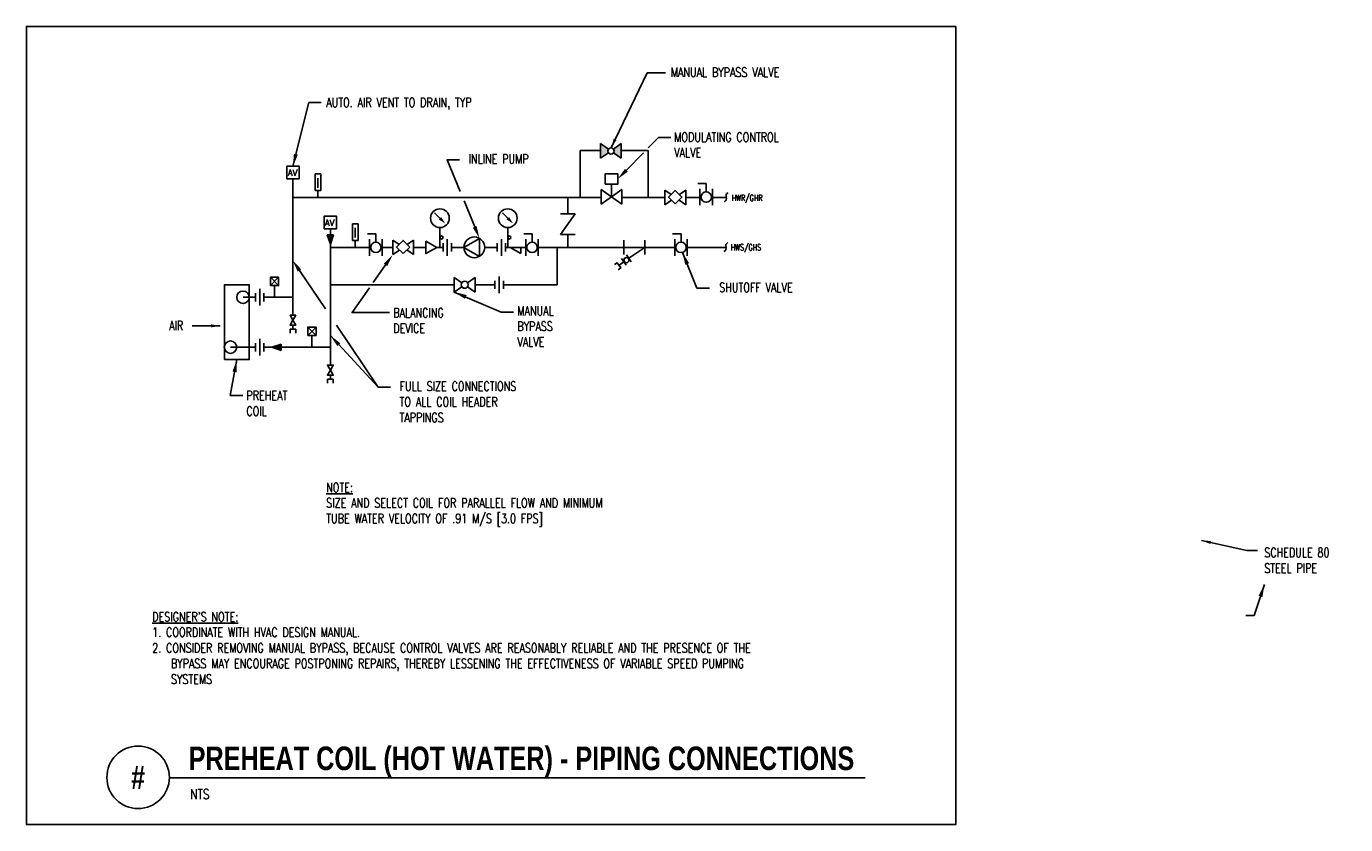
# Model space of a CAD drawing. Header units: inches. Extents: x -0.5 to 12.7, y -1 to 7.
import ezdxf
from ezdxf.enums import TextEntityAlignment as Align

# ---------------------------------------------------------------- set-up
doc = ezdxf.new("R2010")
doc.units = ezdxf.units.IN
doc.header["$MEASUREMENT"] = 0
doc.layers.add('G-ANNO-NPLT', color=7, linetype='Continuous', plot=False)
for name, color, linetype in [('M-DETL-DIMS', 2, 'Continuous'), ('M-DETL-HEVY', 5, 'Continuous'), ('M-DETL-MEDM', 4, 'Continuous'), ('M-DETL-TEXT', 2, 'Continuous')]:
    doc.layers.add(name, color=color, linetype=linetype)
doc.styles.add('BOLD', font='bold.shx', dxfattribs={"width": 0.9})
doc.styles.add('Romans', font='romans.shx', dxfattribs={"width": 0.75})
doc.dimstyles.new('VA-Dims', dxfattribs={"dimtxt": 0.09375, "dimasz": 0.09375, "dimexe": 0.09375, "dimexo": 0.03125, "dimgap": 0.02, "dimtad": 1, "dimdec": 5, "dimzin": 0, "dimdsep": 46, "dimlunit": 4, "dimtxsty": 'Romans', "dimblk": 'ARCHTICK', "dimcen": 0.09375, "dimclrd": 256, "dimclre": 256, "dimclrt": 256, "dimadec": 0, "dimazin": 0, "dimtfac": 1, "dimtdec": 5, "dimtofl": 0, "dimtmove": 0, "dimatfit": 3, "dimfxl": 1, "dimfrac": 2, "dimtolj": 1, "dimtzin": 0, "dimlwd": -1, "dimlwe": -1, "dimarcsym": 0})
doc.dimstyles.new('VA-Lead', dxfattribs={"dimtxt": 0.09375, "dimasz": 0.125, "dimexe": 0.125, "dimexo": 0.03125, "dimgap": 0.02, "dimtad": 1, "dimdec": 5, "dimzin": 0, "dimdsep": 46, "dimlunit": 4, "dimtxsty": 'Romans', "dimcen": 0.125, "dimclrd": 256, "dimclre": 256, "dimclrt": 256, "dimadec": 0, "dimazin": 0, "dimtfac": 1, "dimtdec": 5, "dimtofl": 0, "dimtmove": 0, "dimatfit": 3, "dimfxl": 1, "dimfrac": 2, "dimtolj": 1, "dimtzin": 0, "dimlwd": -1, "dimlwe": -1, "dimarcsym": 0})

# ---------------------------------------------------------------- blocks, each defined once
blk = doc.blocks.new('_ArchTick')
at = {"color": 0, "linetype": 'ByBlock', "const_width": 0.15}
blk.add_lwpolyline([(-0.5, -0.5), (0.5, 0.5)], dxfattribs=at)

msp = doc.modelspace()

# ---------------------------------------------------------------- hatches: boundary and pattern name
at = {"layer": 'M-DETL-MEDM'}
h = msp.add_hatch(color=256, dxfattribs=at)
h.paths.add_polyline_path([(5.361, 5.768), (5.283, 5.823), (5.283, 5.677), (5.361, 5.732, -0.153879), (5.356, 5.75, -0.153879)])
h.paths.add_polyline_path([(5.491, 5.823), (5.412, 5.768, -0.153879), (5.418, 5.75, -0.153879), (5.412, 5.732), (5.491, 5.677)])
h = msp.add_hatch(color=256, dxfattribs=at)
h.paths.add_polyline_path([(2.576, 4.911), (2.576, 4.817), (2.607, 4.911)])
h.paths.add_polyline_path([(2.545, 4.911), (2.576, 4.817), (2.576, 4.911)])
h = msp.add_hatch(color=256, dxfattribs=at)
h.paths.add_polyline_path([(2.083, 3.784), (1.989, 3.784), (2.083, 3.752)])
h.paths.add_polyline_path([(2.083, 3.815), (1.989, 3.784), (2.083, 3.784)])

# ---------------------------------------------------------------- linework, layer by layer
at = {"layer": 'G-ANNO-NPLT', "color": 6}
msp.add_lwpolyline([(8.841, 6.998), (-0.469, 6.998), (-0.469, -1), (8.841, -1)], close=True, dxfattribs=at)
at = {"layer": 'M-DETL-HEVY'}
msp.add_lwpolyline([(1.514, 3.659), (1.764, 3.659), (1.764, 4.409), (1.514, 4.409)], close=True, dxfattribs=at)
at = {"layer": 'M-DETL-MEDM'}
for p, q in [((5.283, 5.823), (5.361, 5.768)), ((5.283, 5.823), (5.283, 5.677)), ((5.491, 5.823), (5.412, 5.768)), ((5.491, 5.823), (5.491, 5.677)), ((5.08, 5.284), (5.08, 5.755)), ((5.08, 5.755), (5.283, 5.755)), ((5.361, 5.732), (5.283, 5.677)), ((5.412, 5.732), (5.491, 5.677)), ((5.491, 5.755), (5.76, 5.755)), ((5.76, 5.755), (5.76, 5.284)), ((2.201, 5.471), (2.201, 5.284)), ((2.479, 5.519), (2.423, 5.519)), ((2.423, 5.519), (2.423, 5.352)), ((2.451, 5.381), (2.451, 5.478)), ((2.479, 5.519), (2.479, 5.352)), ((6.342, 5.423), (6.259, 5.423)), ((6.342, 5.34), (6.342, 5.423)), ((2.479, 5.352), (2.423, 5.352)), ((2.451, 5.352), (2.451, 5.284)), ((5.289, 5.364), (5.383, 5.298)), ((5.289, 5.364), (5.289, 5.218)), ((5.403, 5.298), (5.289, 5.218)), ((5.383, 5.298), (5.497, 5.218)), ((5.393, 5.287), (5.393, 5.416)), ((5.497, 5.364), (5.403, 5.298)), ((5.497, 5.364), (5.497, 5.218)), ((5.928, 5.357), (5.991, 5.313)), ((5.928, 5.357), (5.928, 5.211)), ((6.137, 5.357), (6.073, 5.312)), ((6.137, 5.357), (6.137, 5.211)), ((6.279, 5.371), (6.279, 5.205)), ((6.404, 5.371), (6.404, 5.205)), ((2.201, 4.159), (2.201, 5.284)), ((2.201, 5.284), (5.289, 5.284)), ((4.956, 5.12), (4.956, 5.284)), ((5.497, 5.284), (5.928, 5.284)), ((5.995, 5.257), (5.928, 5.211)), ((6.069, 5.258), (6.137, 5.211)), ((6.137, 5.284), (6.279, 5.284)), ((6.404, 5.284), (6.544, 5.284)), ((3.674, 5.076), (3.621, 5.129)), ((4.353, 5.076), (4.3, 5.129)), ((5.029, 5.12), (4.883, 5.12)), ((4.963, 5.025), (4.883, 4.912)), ((5.029, 5.12), (4.963, 5.025)), ((2.607, 4.911), (2.545, 4.911)), ((2.545, 4.911), (2.576, 4.817)), ((2.576, 4.971), (2.576, 4.784)), ((2.607, 4.911), (2.576, 4.817)), ((2.854, 5.019), (2.798, 5.019)), ((2.798, 5.019), (2.798, 4.852)), ((2.826, 4.881), (2.826, 4.978)), ((2.854, 5.019), (2.854, 4.852)), ((3.032, 4.919), (2.949, 4.919)), ((3.032, 4.836), (3.032, 4.919)), ((3.674, 4.982), (3.674, 4.784)), ((4.353, 4.982), (4.353, 4.784)), ((4.597, 4.919), (4.514, 4.919)), ((4.597, 4.836), (4.597, 4.919)), ((5.029, 4.912), (4.883, 4.912)), ((4.956, 4.912), (4.956, 4.784)), ((6.089, 4.919), (6.005, 4.919)), ((6.089, 4.836), (6.089, 4.919)), ((2.576, 4.784), (2.969, 4.784)), ((2.576, 3.604), (2.576, 4.784)), ((2.854, 4.852), (2.798, 4.852)), ((2.826, 4.852), (2.826, 4.784)), ((2.969, 4.867), (2.969, 4.7)), ((3.094, 4.867), (3.094, 4.7)), ((3.094, 4.784), (3.201, 4.784)), ((3.201, 4.857), (3.264, 4.813)), ((3.201, 4.857), (3.201, 4.711)), ((3.342, 4.758), (3.409, 4.711)), ((3.409, 4.857), (3.346, 4.812)), ((3.409, 4.857), (3.409, 4.711)), ((3.409, 4.784), (3.534, 4.784)), ((3.705, 4.784), (3.643, 4.784)), ((3.705, 4.825), (3.705, 4.742)), ((3.747, 4.867), (3.747, 4.7)), ((3.789, 4.825), (3.789, 4.742)), ((3.914, 4.784), (3.789, 4.784)), ((4.122, 4.784), (4.247, 4.784)), ((4.247, 4.825), (4.247, 4.742)), ((4.289, 4.867), (4.289, 4.7)), ((4.33, 4.825), (4.33, 4.742)), ((4.376, 4.784), (4.33, 4.784)), ((4.376, 4.784), (4.485, 4.721)), ((4.485, 4.784), (4.376, 4.784)), ((4.485, 4.721), (4.485, 4.784)), ((4.485, 4.784), (4.534, 4.784)), ((4.534, 4.867), (4.534, 4.7)), ((4.659, 4.867), (4.659, 4.7)), ((4.659, 4.784), (6.026, 4.784)), ((4.848, 4.409), (4.848, 4.784)), ((5.516, 4.857), (5.516, 4.711)), ((5.725, 4.784), (5.516, 4.784)), ((5.725, 4.784), (5.567, 4.674)), ((5.725, 4.857), (5.725, 4.711)), ((6.026, 4.867), (6.026, 4.7)), ((6.151, 4.867), (6.151, 4.7)), ((6.151, 4.784), (6.543, 4.784)), ((3.268, 4.757), (3.201, 4.711)), ((5.516, 4.638), (5.467, 4.603)), ((5.492, 4.672), (5.54, 4.604)), ((5.544, 4.708), (5.591, 4.64)), ((1.868, 4.367), (1.868, 4.2)), ((2.058, 4.485), (1.975, 4.401)), ((1.975, 4.485), (2.058, 4.401)), ((2.017, 4.401), (2.017, 4.284)), ((3.818, 4.409), (2.576, 4.409)), ((3.818, 4.482), (3.893, 4.429)), ((3.818, 4.482), (3.818, 4.336)), ((3.893, 4.388), (3.818, 4.336)), ((4.026, 4.482), (3.951, 4.429)), ((4.026, 4.336), (3.951, 4.388)), ((4.026, 4.482), (4.026, 4.336)), ((4.026, 4.409), (4.225, 4.409)), ((4.225, 4.45), (4.225, 4.367)), ((4.267, 4.492), (4.267, 4.325)), ((4.309, 4.45), (4.309, 4.367)), ((4.309, 4.409), (4.848, 4.409)), ((1.701, 4.284), (1.826, 4.284)), ((1.826, 4.325), (1.826, 4.242)), ((1.909, 4.325), (1.909, 4.242)), ((1.909, 4.284), (2.201, 4.284)), ((2.201, 4.159), (2.201, 4.104)), ((2.201, 4.003), (2.201, 3.964)), ((2.433, 3.985), (2.35, 3.901)), ((2.35, 3.985), (2.433, 3.901)), ((1.868, 3.867), (1.868, 3.7)), ((2.172, 3.964), (2.23, 3.964)), ((2.172, 3.964), (2.172, 3.923)), ((2.23, 3.964), (2.23, 3.923)), ((2.392, 3.901), (2.392, 3.784)), ((1.576, 3.784), (1.826, 3.784)), ((1.826, 3.825), (1.826, 3.742)), ((1.909, 3.825), (1.909, 3.742)), ((1.909, 3.784), (2.576, 3.784)), ((2.083, 3.815), (1.989, 3.784)), ((2.083, 3.752), (1.989, 3.784)), ((2.083, 3.752), (2.083, 3.815)), ((2.547, 3.464), (2.605, 3.464)), ((2.547, 3.464), (2.547, 3.423)), ((2.576, 3.503), (2.576, 3.464)), ((2.605, 3.464), (2.605, 3.423))]:
    msp.add_line(p, q, dxfattribs=at)
for points in [[(2.139, 5.471), (2.264, 5.471), (2.264, 5.596), (2.139, 5.596)], [(5.33, 5.416), (5.455, 5.416), (5.455, 5.521), (5.33, 5.521)], [(6.032, 5.221), (6.098, 5.287), (6.032, 5.353), (5.965, 5.287)], [(2.514, 4.971), (2.639, 4.971), (2.639, 5.096), (2.514, 5.096)], [(3.304, 4.721), (3.371, 4.787), (3.304, 4.853), (3.238, 4.787)], [(3.534, 4.846), (3.534, 4.721), (3.643, 4.784)], [(3.914, 4.784), (4.07, 4.693), (4.07, 4.874)], [(1.975, 4.401), (2.058, 4.401), (2.058, 4.485), (1.975, 4.485)], [(2.201, 4.054), (2.172, 4.104), (2.23, 4.104), (2.23, 4.104)], [(2.201, 4.054), (2.172, 4.003), (2.23, 4.003), (2.23, 4.003)], [(2.35, 3.901), (2.433, 3.901), (2.433, 3.985), (2.35, 3.985)], [(2.576, 3.554), (2.547, 3.604), (2.605, 3.604), (2.605, 3.604)], [(2.576, 3.554), (2.547, 3.503), (2.605, 3.503), (2.605, 3.503)]]:
    msp.add_lwpolyline(points, close=True, dxfattribs=at)
msp.add_lwpolyline([(5.424, 4.611), (5.449, 4.629), (5.485, 4.578), (5.46, 4.56)], dxfattribs=at)
for centre, radius in [((5.387, 5.75), 0.0312), ((6.342, 5.288), 0.0521), ((3.674, 5.076), 0.0938), ((4.353, 5.076), 0.0938), ((3.69, 4.883), 0.0156), ((4.369, 4.883), 0.0156), ((3.032, 4.784), 0.0521), ((4.018, 4.784), 0.104), ((4.597, 4.784), 0.0521), ((6.089, 4.784), 0.0521), ((5.542, 4.656), 0.026), ((3.922, 4.409), 0.0352), ((1.701, 4.284), 0.0625), ((1.576, 3.784), 0.0625)]:
    msp.add_circle(centre, radius, dxfattribs=at)
for centre, radius, start, end in [((6.51, 5.275), 0.0354, 290.5507, 22.1752), ((6.573, 5.301), 0.0325, 113.0281, 205.743), ((6.507, 4.775), 0.0354, 290.5507, 22.1752), ((6.57, 4.801), 0.0325, 113.0281, 205.743)]:
    msp.add_arc(centre, radius, start, end, dxfattribs=at)
for points in [[(3.686, 5.088), (3.662, 5.064), (3.727, 5.023)], [(4.366, 5.088), (4.341, 5.064), (4.406, 5.023)]]:
    msp.add_solid(points, dxfattribs=at)
at = {"layer": 'M-DETL-TEXT'}
msp.add_line((0.963, -0.532), (7.933, -0.532), dxfattribs=at)
for points in [[(5.761, 5.78), (5.863, 5.883), (5.988, 5.883)], [(5.543, 5.558), (5.713, 5.731)], [(3.876, 5.344), (3.745, 5.662), (3.87, 5.662)], [(4.022, 4.989), (3.915, 5.25)], [(2.267, 4.552), (2.526, 4.168)], [(3.129, 4.608), (3.006, 4.433)], [(2.968, 4.378), (2.794, 4.13), (3.169, 4.13)], [(2.636, 4.004), (3.054, 3.383), (3.179, 3.383)]]:
    msp.add_lwpolyline(points, dxfattribs=at)
msp.add_circle((0.65, -0.527), 0.313, dxfattribs=at)
for points in [[(5.557, 5.543), (5.455, 5.469), (5.528, 5.572)], [(4.041, 4.997), (4.07, 4.874), (4.003, 4.981)], [(2.249, 4.541), (2.197, 4.656), (2.284, 4.564)], [(3.112, 4.62), (3.201, 4.711), (3.146, 4.596)]]:
    msp.add_solid(points, dxfattribs=at)

# ---------------------------------------------------------------- texts
at = {"layer": 'M-DETL-TEXT', "style": 'Romans'}
for p in [(2.149, 5.502), (2.52, 4.999)]:
    msp.add_text('AV', height=0.0625, dxfattribs=at).set_placement(p)
at = {"layer": 'M-DETL-TEXT', "width": 0.8}
for s, height, style, p in [('PREHEAT COIL (HOT WATER) - PIPING CONNECTIONS', 0.23622, 'BOLD', (1.156, -0.454)), ('NTS', 0.0984, 'Romans', (1.17, -0.744))]:
    msp.add_text(s, height=height, dxfattribs=dict(at, style=style)).set_placement(p)
at = {"layer": 'M-DETL-TEXT', "style": 'BOLD', "width": 0.8}
msp.add_text('#', height=0.236, dxfattribs=at).set_placement((0.65, -0.527), align=Align.MIDDLE)
at = {"layer": 'M-DETL-TEXT', "style": 'Romans'}
for s, insert, char_height, width, attachment_point in [('MANUAL BYPASS VALVE', (5.986, 6.585), 0.09375, 2.2622, 1), ('AUTO. AIR VENT TO DRAIN, TYP', (2.535, 6.283), 0.09375, 2.2622, 1), ('MODULATING CONTROL\\PVALVE', (6.02, 5.936), 0.09375, 2.2622, 1), ('INLINE PUMP', (3.96, 5.717), 0.09375, 2.2622, 1), ('HWR/GHR', (6.598, 5.311), 0.0625, 2.2622, 1), ('HWS/GHS', (6.588, 4.815), 0.0625, 2.2622, 1), ('SHUTOFF VALVE', (7.207, 4.43), 0.09375, 1.69653, 3), ('BALANCING\\PDEVICE', (3.206, 4.176), 0.0938, 1.69653, 1), ('MANUAL \\PBYPASS\\PVALVE', (4.449, 4.196), 0.0938, 1.69653, 1), ('AIR', (0.96, 4.047), 0.0938, 1.69653, 1), ('FULL SIZE CONNECTIONS\\PTO ALL COIL HEADER\\PTAPPINGS', (3.269, 3.439), 0.09375, 1.69653, 1), ('PREHEAT\\PCOIL', (1.735, 3.346), 0.0938, 1.69653, 1), ('{\\LNOTE:\\P}SIZE AND SELECT COIL FOR PARALLEL FLOW AND MINIMUM TUBE WATER VELOCITY OF .91 M/S [3.0 FPS]', (2.534, 2.426), 0.09375, 3.21402, 1)]:
    msp.add_mtext(s, dxfattribs=dict(at, insert=insert, char_height=char_height, width=width, attachment_point=attachment_point))
at = {"layer": 'M-DETL-TEXT', "insert": (11.932, 1.773), "char_height": 0.09375, "attachment_point": 1, "style": 'Romans'}
msp.add_mtext('SCHEDULE 80\\PSTEEL PIPE', dxfattribs=at)
at = {"layer": 'M-DETL-TEXT', "color": 1, "insert": (0.791, 1.286), "char_height": 0.09375, "width": 6.75521, "attachment_point": 1, "style": 'Romans'}
msp.add_mtext("\\P{\\LDESIGNER'S NOTE:\\P}1. COORDINATE WITH HVAC DESIGN MANUAL.\\P\\pi-0.1875,l0.1875;2. CONSIDER REMOVING MANUAL BYPASS, BECAUSE CONTROL VALVES ARE REASONABLY RELIABLE AND THE PRESENCE OF THE BYPASS MAY ENCOURAGE POSTPONING REPAIRS, THEREBY LESSENING THE EFFECTIVENESS OF VARIABLE SPEED PUMPING SYSTEMS", dxfattribs=at)

# ---------------------------------------------------------------- leaders
at = {"layer": 'M-DETL-DIMS'}
for points in [[(5.388, 5.781), (5.75, 6.532), (5.934, 6.532)], [(1.473, 3.997), (1.191, 3.997)]]:
    msp.add_leader(points, dimstyle='VA-Dims', dxfattribs=at)
at = {"layer": 'M-DETL-TEXT'}
for points in [[(2.201, 5.596), (2.359, 6.235), (2.484, 6.235)], [(6.104, 4.734), (6.248, 4.374), (6.373, 4.374)], [(3.818, 4.336), (4.287, 4.135), (4.412, 4.135)], [(2.576, 3.901), (3.054, 3.383), (3.179, 3.383)], [(1.639, 3.659), (1.573, 3.3), (1.698, 3.3)], [(11.934, 1.405), (11.83, 1.094), (11.746, 1.094)]]:
    msp.add_leader(points, dimstyle='VA-Lead', override={"dimtad": 0}, dxfattribs=at)
msp.add_leader([(11.303, 1.847), (11.756, 1.746), (11.865, 1.746)], dimstyle='VA-Dims', dxfattribs=at)

doc.saveas('drawing.dxf')
